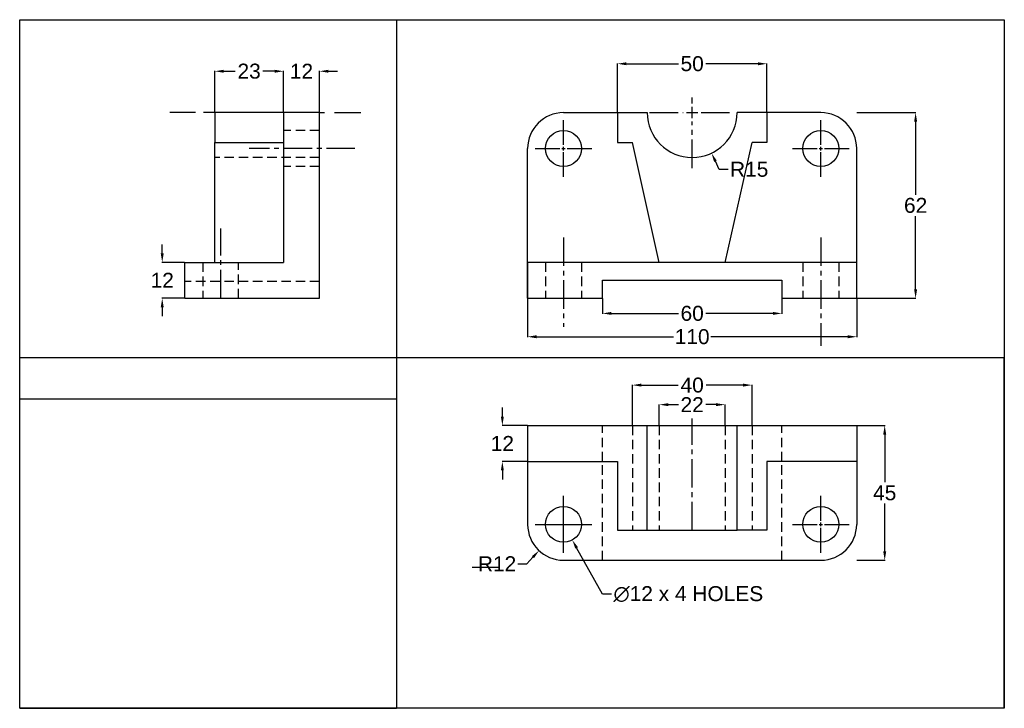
# Model space of a CAD drawing. Header units: millimetres. Extents: x 5086 to 5415, y 2760 to 2990.
import ezdxf

# ---------------------------------------------------------------- set-up
doc = ezdxf.new("R2010")
doc.units = ezdxf.units.MM
doc.linetypes.add('CENTER2', pattern=[28.575, 19.05, -3.175, 3.175, -3.175])
doc.linetypes.add('HIDDEN2', pattern=[4.7625, 3.175, -1.5875])
doc.layers.add('Center lines', color=80, linetype='CENTER2')
doc.layers.add('Hidden Lines', color=50, linetype='HIDDEN2')
doc.layers.add('Dimensions', color=7, linetype='Continuous', true_color=0xffffff)
doc.styles.get("Standard").update_dxf_attribs({"font": 'arial.ttf'})
doc.dimstyles.new('000001CC1E3200C8', dxfattribs={"dimtxt": 5, "dimasz": 3, "dimexe": 0.1, "dimexo": 0.05, "dimgap": 1, "dimtad": 0, "dimtih": 1, "dimtoh": 1, "dimdec": 0, "dimzin": 7, "dimdsep": 46, "dimtxsty": 'Standard', "dimcen": 1.9, "dimclrd": 2, "dimclre": 3, "dimclrt": 2, "dimadec": 0, "dimazin": 2, "dimtp": 0.1, "dimtm": 0.1, "dimtfac": 0.71, "dimtdec": 0, "dimtix": 1, "dimtofl": 0, "dimtmove": 1, "dimatfit": 2, "dimfxl": 1, "dimtolj": 1, "dimtzin": 7, "dimlwd": -1, "dimlwe": -1, "dimarcsym": 0})
picture_1 = doc.add_image_def('image1.jpg', size_in_pixel=(1050, 861))

# ---------------------------------------------------------------- blocks, each defined once
blk = doc.blocks.new('*U1')
at = {"layer": 'Center lines', "color": 0, "linetype": 'CENTER2', "ltscale": 0.5, "transparency": 16777216}
for p, q in [((0, 1.2), (0, 9.5)), ((-9.5, 0), (-1.2, 0)), ((1.2, 0), (9.5, 0)), ((0, -9.5), (0, -1.2))]:
    blk.add_line(p, q, dxfattribs=at)
at = {"layer": 'Center lines', "color": 0, "linetype": 'Continuous', "ltscale": 0.5, "transparency": 16777216}
for p, q in [((-0.6, 0), (0.6, 0)), ((0, -0.6), (0, 0.6))]:
    blk.add_line(p, q, dxfattribs=at)
blk = doc.blocks.new('*U2')
at = {"layer": 'Center lines', "color": 0, "linetype": 'CENTER2', "ltscale": 0.5, "transparency": 16777216}
for p, q in [((0, 1.2), (0, 9.5)), ((-9.5, 0), (-1.2, 0)), ((1.2, 0), (9.5, 0)), ((0, -9.5), (0, -1.2))]:
    blk.add_line(p, q, dxfattribs=at)
at = {"layer": 'Center lines', "color": 0, "linetype": 'Continuous', "ltscale": 0.5, "transparency": 16777216}
for p, q in [((-0.6, 0), (0.6, 0)), ((0, -0.6), (0, 0.6))]:
    blk.add_line(p, q, dxfattribs=at)
blk = doc.blocks.new('*U3')
at = {"layer": 'Center lines', "color": 0, "linetype": 'CENTER2', "ltscale": 0.5, "transparency": 16777216}
for p, q in [((0, 3), (0, 5)), ((-14.26, 0), (-3, 0)), ((3, 0), (13.85, 0)), ((0, -18.5), (0, -3))]:
    blk.add_line(p, q, dxfattribs=at)
at = {"layer": 'Center lines', "color": 0, "linetype": 'Continuous', "ltscale": 0.5, "transparency": 16777216}
for p, q in [((-1.5, 0), (1.5, 0)), ((0, -1.5), (0, 1.5))]:
    blk.add_line(p, q, dxfattribs=at)
blk = doc.blocks.new('*U14')
at = {"layer": 'Center lines', "color": 0, "linetype": 'CENTER2', "ltscale": 0.5, "transparency": 16777216}
for p, q in [((0, 1.2), (0, 9.5)), ((-9.5, 0), (-1.2, 0)), ((1.2, 0), (9.5, 0)), ((0, -9.5), (0, -1.2))]:
    blk.add_line(p, q, dxfattribs=at)
at = {"layer": 'Center lines', "color": 0, "linetype": 'Continuous', "ltscale": 0.5, "transparency": 16777216}
for p, q in [((-0.6, 0), (0.6, 0)), ((0, -0.6), (0, 0.6))]:
    blk.add_line(p, q, dxfattribs=at)
blk = doc.blocks.new('*U15')
at = {"layer": 'Center lines', "color": 0, "linetype": 'CENTER2', "ltscale": 0.5, "transparency": 16777216}
for p, q in [((0, 1.2), (0, 9.5)), ((-9.5, 0), (-1.2, 0)), ((1.2, 0), (9.5, 0)), ((0, -9.5), (0, -1.2))]:
    blk.add_line(p, q, dxfattribs=at)
at = {"layer": 'Center lines', "color": 0, "linetype": 'Continuous', "ltscale": 0.5, "transparency": 16777216}
for p, q in [((-0.6, 0), (0.6, 0)), ((0, -0.6), (0, 0.6))]:
    blk.add_line(p, q, dxfattribs=at)
blk = doc.blocks.new('*U16')
at = {"layer": 'Center lines', "color": 0, "linetype": 'CENTER2', "ltscale": 0.5, "transparency": 16777216}
blk.add_line((0, 14.31), (0, -15.58), dxfattribs=at)
blk = doc.blocks.new('*U17')
at = {"layer": 'Center lines', "color": 0, "linetype": 'CENTER2', "ltscale": 0.5, "transparency": 16777216}
blk.add_line((0, 17.15), (0, -19.08), dxfattribs=at)
blk = doc.blocks.new('*D18')
at = {"layer": 'Defpoints', "color": 0, "transparency": 16777216}
for p in [(5335.54, 2975.7), (5285.54, 2959.38), (5335.54, 2959.38)]:
    blk.add_point(p, dxfattribs=at)
at = {"layer": 'Dimensions', "color": 3, "linetype": 'ByBlock', "transparency": 16777216}
for p, q in [((5285.54, 2959.43), (5285.54, 2975.8)), ((5335.54, 2959.43), (5335.54, 2975.8))]:
    blk.add_line(p, q, dxfattribs=at)
at = {"layer": 'Dimensions', "color": 2, "linetype": 'ByBlock', "transparency": 16777216}
for p, q in [((5288.54, 2975.7), (5305.97, 2975.7)), ((5332.54, 2975.7), (5315.12, 2975.7))]:
    blk.add_line(p, q, dxfattribs=at)
at = {"layer": 'Dimensions', "color": 2, "transparency": 16777216}
for points in [[(5288.54, 2976.2), (5288.54, 2975.2), (5285.54, 2975.7)], [(5332.54, 2976.2), (5332.54, 2975.2), (5335.54, 2975.7)]]:
    blk.add_solid(points, dxfattribs=at)
at = {"layer": 'Dimensions', "color": 2, "transparency": 16777216, "insert": (5310.54, 2975.7), "char_height": 5, "attachment_point": 5}
blk.add_mtext('\\A1;50', dxfattribs=at)
blk = doc.blocks.new('*D19')
at = {"layer": 'Defpoints', "color": 0, "transparency": 16777216}
for p in [(5310.54, 2959.38), (5317.02, 2945.84)]:
    blk.add_point(p, dxfattribs=at)
at = {"layer": 'Dimensions', "color": 3, "transparency": 16777216}
for p, q in [((5308.64, 2959.38), (5312.44, 2959.38)), ((5310.54, 2957.48), (5310.54, 2961.28))]:
    blk.add_line(p, q, dxfattribs=at)
at = {"layer": 'Dimensions', "color": 2, "linetype": 'ByBlock', "transparency": 16777216}
for p, q in [((5319.6, 2940.43), (5318.31, 2943.14)), ((5322.6, 2940.43), (5319.6, 2940.43))]:
    blk.add_line(p, q, dxfattribs=at)
at = {"layer": 'Dimensions', "color": 2, "transparency": 16777216}
blk.add_solid([(5318.76, 2943.35), (5317.86, 2942.92), (5317.02, 2945.84)], dxfattribs=at)
at = {"layer": 'Dimensions', "color": 2, "transparency": 16777216, "insert": (5329.6, 2940.43), "char_height": 5, "attachment_point": 5}
blk.add_mtext('\\A1;R15', dxfattribs=at)
blk = doc.blocks.new('*D20')
at = {"layer": 'Defpoints', "color": 0, "transparency": 16777216}
for p in [(5255.54, 2897.38), (5365.54, 2897.38), (5365.54, 2884.53)]:
    blk.add_point(p, dxfattribs=at)
at = {"layer": 'Dimensions', "color": 3, "linetype": 'ByBlock', "transparency": 16777216}
for p, q in [((5255.54, 2897.33), (5255.54, 2884.43)), ((5365.54, 2897.33), (5365.54, 2884.43))]:
    blk.add_line(p, q, dxfattribs=at)
at = {"layer": 'Dimensions', "color": 2, "linetype": 'ByBlock', "transparency": 16777216}
for p, q in [((5258.54, 2884.53), (5304.27, 2884.53)), ((5362.54, 2884.53), (5316.82, 2884.53))]:
    blk.add_line(p, q, dxfattribs=at)
at = {"layer": 'Dimensions', "color": 2, "transparency": 16777216}
for points in [[(5258.54, 2885.03), (5258.54, 2884.03), (5255.54, 2884.53)], [(5362.54, 2885.03), (5362.54, 2884.03), (5365.54, 2884.53)]]:
    blk.add_solid(points, dxfattribs=at)
at = {"layer": 'Dimensions', "color": 2, "transparency": 16777216, "insert": (5310.54, 2884.53), "char_height": 5, "attachment_point": 5}
blk.add_mtext('\\A1;110', dxfattribs=at)
blk = doc.blocks.new('*D21')
at = {"layer": 'Defpoints', "color": 0, "transparency": 16777216}
for p in [(5280.54, 2897.38), (5340.54, 2897.38), (5340.54, 2892.32)]:
    blk.add_point(p, dxfattribs=at)
at = {"layer": 'Dimensions', "color": 3, "linetype": 'ByBlock', "transparency": 16777216}
for p, q in [((5280.54, 2897.33), (5280.54, 2892.22)), ((5340.54, 2897.33), (5340.54, 2892.22))]:
    blk.add_line(p, q, dxfattribs=at)
at = {"layer": 'Dimensions', "color": 2, "linetype": 'ByBlock', "transparency": 16777216}
for p, q in [((5283.54, 2892.32), (5305.96, 2892.32)), ((5337.54, 2892.32), (5315.13, 2892.32))]:
    blk.add_line(p, q, dxfattribs=at)
at = {"layer": 'Dimensions', "color": 2, "transparency": 16777216}
for points in [[(5283.54, 2892.82), (5283.54, 2891.82), (5280.54, 2892.32)], [(5337.54, 2892.82), (5337.54, 2891.82), (5340.54, 2892.32)]]:
    blk.add_solid(points, dxfattribs=at)
at = {"layer": 'Dimensions', "color": 2, "transparency": 16777216, "insert": (5310.54, 2892.32), "char_height": 5, "attachment_point": 5}
blk.add_mtext('\\A1;60', dxfattribs=at)
blk = doc.blocks.new('*D22')
at = {"layer": 'Defpoints', "color": 0, "transparency": 16777216}
for p in [(5365.54, 2959.38), (5385.23, 2959.38), (5365.54, 2897.38)]:
    blk.add_point(p, dxfattribs=at)
at = {"layer": 'Dimensions', "color": 3, "linetype": 'ByBlock', "transparency": 16777216}
for p, q in [((5365.59, 2959.38), (5385.33, 2959.38)), ((5365.59, 2897.38), (5385.33, 2897.38))]:
    blk.add_line(p, q, dxfattribs=at)
at = {"layer": 'Dimensions', "color": 2, "linetype": 'ByBlock', "transparency": 16777216}
for p, q in [((5385.23, 2956.38), (5385.23, 2931.93)), ((5385.23, 2900.38), (5385.23, 2924.82))]:
    blk.add_line(p, q, dxfattribs=at)
at = {"layer": 'Dimensions', "color": 2, "transparency": 16777216}
for points in [[(5384.73, 2956.38), (5385.73, 2956.38), (5385.23, 2959.38)], [(5384.73, 2900.38), (5385.73, 2900.38), (5385.23, 2897.38)]]:
    blk.add_solid(points, dxfattribs=at)
at = {"layer": 'Dimensions', "color": 2, "transparency": 16777216, "insert": (5385.23, 2928.38), "char_height": 5, "attachment_point": 5}
blk.add_mtext('\\A1;62', dxfattribs=at)
blk = doc.blocks.new('*D23')
at = {"layer": 'Defpoints', "color": 0, "transparency": 16777216}
for p in [(5247.1, 2854.88), (5255.54, 2854.88), (5255.54, 2842.88)]:
    blk.add_point(p, dxfattribs=at)
at = {"layer": 'Dimensions', "color": 2, "linetype": 'ByBlock', "transparency": 16777216}
for p, q in [((5247.1, 2857.88), (5247.1, 2860.88)), ((5247.1, 2839.88), (5247.1, 2836.88))]:
    blk.add_line(p, q, dxfattribs=at)
at = {"layer": 'Dimensions', "color": 3, "linetype": 'ByBlock', "transparency": 16777216}
for p, q in [((5255.49, 2854.88), (5247, 2854.88)), ((5255.49, 2842.88), (5247, 2842.88))]:
    blk.add_line(p, q, dxfattribs=at)
at = {"layer": 'Dimensions', "color": 2, "transparency": 16777216}
for points in [[(5246.6, 2857.88), (5247.6, 2857.88), (5247.1, 2854.88)], [(5246.6, 2839.88), (5247.6, 2839.88), (5247.1, 2842.88)]]:
    blk.add_solid(points, dxfattribs=at)
at = {"layer": 'Dimensions', "color": 2, "transparency": 16777216, "insert": (5247.1, 2848.88), "char_height": 5, "attachment_point": 5}
blk.add_mtext('\\A1;12', dxfattribs=at)
blk = doc.blocks.new('*D24')
at = {"layer": 'Defpoints', "color": 0, "transparency": 16777216}
for p in [(5365.54, 2854.88), (5365.54, 2809.88), (5374.9, 2809.88)]:
    blk.add_point(p, dxfattribs=at)
at = {"layer": 'Dimensions', "color": 3, "linetype": 'ByBlock', "transparency": 16777216}
for p, q in [((5365.59, 2854.88), (5375, 2854.88)), ((5365.59, 2809.88), (5375, 2809.88))]:
    blk.add_line(p, q, dxfattribs=at)
at = {"layer": 'Dimensions', "color": 2, "linetype": 'ByBlock', "transparency": 16777216}
for p, q in [((5374.9, 2851.88), (5374.9, 2835.92)), ((5374.9, 2812.88), (5374.9, 2828.83))]:
    blk.add_line(p, q, dxfattribs=at)
at = {"layer": 'Dimensions', "color": 2, "transparency": 16777216}
for points in [[(5374.4, 2851.88), (5375.4, 2851.88), (5374.9, 2854.88)], [(5374.4, 2812.88), (5375.4, 2812.88), (5374.9, 2809.88)]]:
    blk.add_solid(points, dxfattribs=at)
at = {"layer": 'Dimensions', "color": 2, "transparency": 16777216, "insert": (5374.9, 2832.38), "char_height": 5, "attachment_point": 5}
blk.add_mtext('\\A1;45', dxfattribs=at)
blk = doc.blocks.new('*D25')
at = {"layer": 'Defpoints', "color": 0, "transparency": 16777216}
for p in [(5267.54, 2821.88), (5259.35, 2813.11)]:
    blk.add_point(p, dxfattribs=at)
at = {"layer": 'Dimensions', "color": 3, "transparency": 16777216}
for p, q in [((5265.64, 2821.88), (5269.44, 2821.88)), ((5267.54, 2819.98), (5267.54, 2823.78))]:
    blk.add_line(p, q, dxfattribs=at)
at = {"layer": 'Dimensions', "color": 2, "linetype": 'ByBlock', "transparency": 16777216}
for p, q in [((5255.26, 2808.72), (5257.3, 2810.92)), ((5252.26, 2808.72), (5255.26, 2808.72))]:
    blk.add_line(p, q, dxfattribs=at)
at = {"layer": 'Dimensions', "color": 2, "transparency": 16777216}
blk.add_solid([(5256.94, 2811.26), (5257.67, 2810.58), (5259.35, 2813.11)], dxfattribs=at)
at = {"layer": 'Dimensions', "color": 2, "transparency": 16777216, "insert": (5245.31, 2808.72), "char_height": 5, "attachment_point": 5}
blk.add_mtext('\\A1;R12', dxfattribs=at)
blk = doc.blocks.new('*D27')
at = {"layer": 'Defpoints', "color": 0, "transparency": 16777216}
for p in [(5321.54, 2861.85), (5299.54, 2854.88), (5321.54, 2854.88)]:
    blk.add_point(p, dxfattribs=at)
at = {"layer": 'Dimensions', "color": 3, "linetype": 'ByBlock', "transparency": 16777216}
for p, q in [((5299.54, 2854.93), (5299.54, 2861.95)), ((5321.54, 2854.93), (5321.54, 2861.95))]:
    blk.add_line(p, q, dxfattribs=at)
at = {"layer": 'Dimensions', "color": 2, "linetype": 'ByBlock', "transparency": 16777216}
for p, q in [((5302.54, 2861.85), (5305.95, 2861.85)), ((5318.54, 2861.85), (5315.14, 2861.85))]:
    blk.add_line(p, q, dxfattribs=at)
at = {"layer": 'Dimensions', "color": 2, "transparency": 16777216}
for points in [[(5302.54, 2862.35), (5302.54, 2861.35), (5299.54, 2861.85)], [(5318.54, 2862.35), (5318.54, 2861.35), (5321.54, 2861.85)]]:
    blk.add_solid(points, dxfattribs=at)
at = {"layer": 'Dimensions', "color": 2, "transparency": 16777216, "insert": (5310.54, 2861.85), "char_height": 5, "attachment_point": 5}
blk.add_mtext('\\A1;22', dxfattribs=at)
blk = doc.blocks.new('*D28')
at = {"layer": 'Defpoints', "color": 0, "transparency": 16777216}
for p in [(5330.54, 2868.37), (5290.54, 2854.88), (5330.54, 2854.88)]:
    blk.add_point(p, dxfattribs=at)
at = {"layer": 'Dimensions', "color": 3, "linetype": 'ByBlock', "transparency": 16777216}
for p, q in [((5290.54, 2854.93), (5290.54, 2868.47)), ((5330.54, 2854.93), (5330.54, 2868.47))]:
    blk.add_line(p, q, dxfattribs=at)
at = {"layer": 'Dimensions', "color": 2, "linetype": 'ByBlock', "transparency": 16777216}
for p, q in [((5293.54, 2868.37), (5305.87, 2868.37)), ((5327.54, 2868.37), (5315.22, 2868.37))]:
    blk.add_line(p, q, dxfattribs=at)
at = {"layer": 'Dimensions', "color": 2, "transparency": 16777216}
for points in [[(5293.54, 2868.87), (5293.54, 2867.87), (5290.54, 2868.37)], [(5327.54, 2868.87), (5327.54, 2867.87), (5330.54, 2868.37)]]:
    blk.add_solid(points, dxfattribs=at)
at = {"layer": 'Dimensions', "color": 2, "transparency": 16777216, "insert": (5310.54, 2868.37), "char_height": 5, "attachment_point": 5}
blk.add_mtext('\\A1;40', dxfattribs=at)
blk = doc.blocks.new('*U38')
at = {"layer": 'Center lines', "color": 0, "linetype": 'CENTER2', "ltscale": 0.5, "transparency": 16777216}
blk.add_line((0, -6), (0, 17.25), dxfattribs=at)
blk = doc.blocks.new('*D39')
at = {"layer": 'Defpoints', "color": 0, "transparency": 16777216}
for p in [(5173.95, 2973.2), (5150.95, 2959.38), (5173.95, 2959.38)]:
    blk.add_point(p, dxfattribs=at)
at = {"layer": 'Dimensions', "color": 3, "linetype": 'ByBlock', "transparency": 16777216}
for p, q in [((5150.95, 2959.43), (5150.95, 2973.3)), ((5173.95, 2959.43), (5173.95, 2973.3))]:
    blk.add_line(p, q, dxfattribs=at)
at = {"layer": 'Dimensions', "color": 2, "linetype": 'ByBlock', "transparency": 16777216}
for p, q in [((5153.95, 2973.2), (5157.83, 2973.2)), ((5170.95, 2973.2), (5167.08, 2973.2))]:
    blk.add_line(p, q, dxfattribs=at)
at = {"layer": 'Dimensions', "color": 2, "transparency": 16777216}
for points in [[(5153.95, 2973.7), (5153.95, 2972.7), (5150.95, 2973.2)], [(5170.95, 2973.7), (5170.95, 2972.7), (5173.95, 2973.2)]]:
    blk.add_solid(points, dxfattribs=at)
at = {"layer": 'Dimensions', "color": 2, "transparency": 16777216, "insert": (5162.45, 2973.2), "char_height": 5, "attachment_point": 5}
blk.add_mtext('\\A1;23', dxfattribs=at)
blk = doc.blocks.new('*D40')
at = {"layer": 'Defpoints', "color": 0, "transparency": 16777216}
for p in [(5185.95, 2973.2), (5173.95, 2959.38), (5185.95, 2959.38)]:
    blk.add_point(p, dxfattribs=at)
at = {"layer": 'Dimensions', "color": 2, "linetype": 'ByBlock', "transparency": 16777216}
for p, q in [((5170.95, 2973.2), (5167.95, 2973.2)), ((5188.95, 2973.2), (5191.95, 2973.2))]:
    blk.add_line(p, q, dxfattribs=at)
at = {"layer": 'Dimensions', "color": 3, "linetype": 'ByBlock', "transparency": 16777216}
for p, q in [((5173.95, 2959.43), (5173.95, 2973.3)), ((5185.95, 2959.43), (5185.95, 2973.3))]:
    blk.add_line(p, q, dxfattribs=at)
at = {"layer": 'Dimensions', "color": 2, "transparency": 16777216}
for points in [[(5170.95, 2973.7), (5170.95, 2972.7), (5173.95, 2973.2)], [(5188.95, 2973.7), (5188.95, 2972.7), (5185.95, 2973.2)]]:
    blk.add_solid(points, dxfattribs=at)
at = {"layer": 'Dimensions', "color": 2, "transparency": 16777216, "insert": (5179.95, 2973.2), "char_height": 5, "attachment_point": 5}
blk.add_mtext('\\A1;12', dxfattribs=at)
blk = doc.blocks.new('*D41')
at = {"layer": 'Defpoints', "color": 0, "transparency": 16777216}
for p in [(5140.95, 2909.38), (5133.4, 2897.38), (5140.95, 2897.38)]:
    blk.add_point(p, dxfattribs=at)
at = {"layer": 'Dimensions', "color": 2, "linetype": 'ByBlock', "transparency": 16777216}
for p, q in [((5133.4, 2912.38), (5133.4, 2915.38)), ((5133.4, 2894.38), (5133.4, 2891.38))]:
    blk.add_line(p, q, dxfattribs=at)
at = {"layer": 'Dimensions', "color": 3, "linetype": 'ByBlock', "transparency": 16777216}
for p, q in [((5140.9, 2909.38), (5133.3, 2909.38)), ((5140.9, 2897.38), (5133.3, 2897.38))]:
    blk.add_line(p, q, dxfattribs=at)
at = {"layer": 'Dimensions', "color": 2, "transparency": 16777216}
for points in [[(5132.9, 2912.38), (5133.9, 2912.38), (5133.4, 2909.38)], [(5132.9, 2894.38), (5133.9, 2894.38), (5133.4, 2897.38)]]:
    blk.add_solid(points, dxfattribs=at)
at = {"layer": 'Dimensions', "color": 2, "transparency": 16777216, "insert": (5133.4, 2903.38), "char_height": 5, "attachment_point": 5}
blk.add_mtext('\\A1;12', dxfattribs=at)
blk = doc.blocks.new('*D42')
at = {"layer": 'Defpoints', "color": 0, "transparency": 16777216}
for p in [(5264.62, 2827.12), (5270.47, 2816.64)]:
    blk.add_point(p, dxfattribs=at)
at = {"layer": 'Dimensions', "color": 3, "transparency": 16777216}
for p, q in [((5265.64, 2821.88), (5269.44, 2821.88)), ((5267.54, 2819.98), (5267.54, 2823.78))]:
    blk.add_line(p, q, dxfattribs=at)
at = {"layer": 'Dimensions', "color": 2, "linetype": 'ByBlock', "transparency": 16777216}
for p, q in [((5280.54, 2798.57), (5271.93, 2814.02)), ((5283.54, 2798.57), (5280.54, 2798.57))]:
    blk.add_line(p, q, dxfattribs=at)
at = {"layer": 'Dimensions', "color": 2, "transparency": 16777216}
blk.add_solid([(5272.37, 2814.26), (5271.49, 2813.77), (5270.47, 2816.64)], dxfattribs=at)
at = {"layer": 'Dimensions', "color": 2, "transparency": 16777216, "insert": (5309.26, 2798.57), "char_height": 5, "attachment_point": 5}
blk.add_mtext('\\A1;∅12 x 4 HOLES', dxfattribs=at)

msp = doc.modelspace()

# ---------------------------------------------------------------- linework, layer by layer
for p, q in [((5173.95, 2959.38), (5150.95, 2959.38)), ((5150.95, 2959.38), (5150.95, 2949.38)), ((5185.95, 2959.38), (5173.95, 2959.38)), ((5173.95, 2959.38), (5173.95, 2909.38)), ((5185.95, 2897.38), (5185.95, 2959.38)), ((5267.54, 2959.38), (5285.54, 2959.38)), ((5285.54, 2959.38), (5285.54, 2949.38)), ((5285.54, 2959.38), (5295.54, 2959.38)), ((5335.54, 2959.38), (5325.54, 2959.38)), ((5353.54, 2959.38), (5335.54, 2959.38)), ((5335.54, 2959.38), (5335.54, 2949.38)), ((5150.95, 2949.38), (5173.95, 2949.38)), ((5150.95, 2909.38), (5150.95, 2949.38)), ((5285.54, 2949.38), (5290.54, 2949.38)), ((5299.54, 2909.38), (5290.54, 2949.38)), ((5321.54, 2909.38), (5330.54, 2949.38)), ((5335.54, 2949.38), (5330.54, 2949.38)), ((5255.54, 2897.38), (5255.54, 2947.38)), ((5365.54, 2897.38), (5365.54, 2947.38)), ((5140.95, 2897.38), (5140.95, 2909.38)), ((5140.95, 2909.38), (5173.95, 2909.38)), ((5365.54, 2909.38), (5255.54, 2909.38)), ((5255.54, 2909.38), (5255.54, 2897.38)), ((5365.54, 2909.38), (5321.54, 2909.38)), ((5365.54, 2897.38), (5365.54, 2909.38)), ((5280.54, 2897.38), (5280.54, 2903.38)), ((5280.54, 2903.38), (5340.54, 2903.38)), ((5340.54, 2903.38), (5340.54, 2897.38)), ((5140.95, 2897.38), (5185.95, 2897.38)), ((5255.54, 2897.38), (5280.54, 2897.38)), ((5340.54, 2897.38), (5365.54, 2897.38)), ((5255.54, 2854.88), (5295.54, 2854.88)), ((5255.54, 2854.88), (5255.54, 2842.88)), ((5255.54, 2854.88), (5255.54, 2821.88)), ((5295.54, 2819.88), (5295.54, 2854.88)), ((5295.54, 2854.88), (5325.54, 2854.88)), ((5325.54, 2854.88), (5365.54, 2854.88)), ((5325.54, 2819.88), (5325.54, 2854.88)), ((5365.54, 2854.88), (5365.54, 2842.88)), ((5365.54, 2854.88), (5365.54, 2821.88)), ((5255.54, 2842.88), (5285.54, 2842.88)), ((5255.54, 2842.88), (5255.54, 2821.88)), ((5285.54, 2842.88), (5285.54, 2819.88)), ((5365.54, 2842.88), (5335.54, 2842.88)), ((5335.54, 2842.88), (5335.54, 2819.88)), ((5365.54, 2842.88), (5365.54, 2821.88)), ((5285.54, 2819.88), (5295.54, 2819.88)), ((5295.54, 2819.88), (5325.54, 2819.88)), ((5335.54, 2819.88), (5325.54, 2819.88)), ((5267.54, 2809.88), (5353.54, 2809.88)), ((5267.54, 2809.88), (5280.54, 2809.88))]:
    msp.add_line(p, q)
for centre in [(5267.54, 2947.38), (5353.54, 2947.38), (5267.54, 2821.88), (5353.54, 2821.88)]:
    msp.add_circle(centre, 6)
for centre, radius, start, end in [((5267.54, 2947.38), 12, 90, 180), ((5310.54, 2959.38), 15, 180, 0), ((5353.54, 2947.38), 12, 0, 90), ((5267.54, 2821.88), 12, 180, 270), ((5353.54, 2821.88), 12, 270, 0)]:
    msp.add_arc(centre, radius, start, end)
at = {"layer": 'Center lines', "color": 4, "linetype": 'CENTER2', "ltscale": 0.5}
for p, q in [((5144.5, 2959.38), (5135.92, 2959.38)), ((5150.95, 2959.38), (5147.16, 2959.38)), ((5185.95, 2959.38), (5187.66, 2959.38)), ((5190.93, 2959.38), (5199.75, 2959.38)), ((5197.83, 2947.38), (5162.45, 2947.38)), ((5310.54, 2819.88), (5310.54, 2857.26))]:
    msp.add_line(p, q, dxfattribs=at)
at = {"layer": 'Dimensions'}
for p, q in [((5085.76, 2990.41), (5211.76, 2990.41)), ((5085.76, 2760.44), (5085.76, 2990.41)), ((5211.76, 2990.41), (5211.76, 2760.44)), ((5414.88, 2877.44), (5085.76, 2877.44)), ((5085.76, 2760.44), (5085.76, 2877.44)), ((5414.88, 2760.44), (5414.88, 2877.44)), ((5085.76, 2760.44), (5211.76, 2760.44))]:
    msp.add_line(p, q, dxfattribs=at)
at = {"layer": 'Dimensions', "color": 2}
msp.add_line((5237.02, 2807.63), (5245.98, 2807.63), dxfattribs=at)
at = {"layer": 'Dimensions'}
msp.add_lwpolyline([(5085.76, 2990.41), (5414.88, 2990.41), (5414.88, 2760.44), (5085.76, 2760.44)], close=True, dxfattribs=at)
at = {"layer": 'Hidden Lines', "color": 1}
for p, q in [((5185.95, 2953.38), (5173.95, 2953.38)), ((5185.95, 2944.38), (5150.95, 2944.38)), ((5185.95, 2941.38), (5173.95, 2941.38)), ((5146.95, 2909.38), (5146.95, 2897.38)), ((5158.95, 2897.38), (5158.95, 2909.38)), ((5261.54, 2909.38), (5261.54, 2897.38)), ((5273.54, 2909.38), (5273.54, 2897.38)), ((5347.54, 2909.38), (5347.54, 2897.38)), ((5359.54, 2909.38), (5359.54, 2897.38)), ((5185.95, 2902.94), (5140.95, 2902.94)), ((5280.54, 2842.88), (5280.54, 2854.88)), ((5290.54, 2854.88), (5290.54, 2819.88)), ((5299.54, 2854.88), (5299.54, 2819.88)), ((5321.54, 2854.88), (5321.54, 2819.88)), ((5330.54, 2854.88), (5330.54, 2819.88)), ((5280.54, 2809.88), (5280.54, 2842.88)), ((5340.54, 2809.88), (5340.54, 2842.88))]:
    msp.add_line(p, q, dxfattribs=at)
at = {"layer": 'Hidden Lines'}
msp.add_line((5340.54, 2842.88), (5340.54, 2854.88), dxfattribs=at)

# ---------------------------------------------------------------- block references
at = {"layer": 'Center lines', "color": 4, "linetype": 'CENTER2', "ltscale": 0.5}
for name, p in [('*U3', (5310.54, 2959.38)), ('*U2', (5267.54, 2947.38)), ('*U1', (5353.54, 2947.38)), ('*U38', (5152.95, 2903.38)), ('*U16', (5267.54, 2903.38)), ('*U17', (5353.54, 2900.54)), ('*U14', (5267.54, 2821.88)), ('*U15', (5353.54, 2821.88))]:
    msp.add_blockref(name, p, dxfattribs=at)

# ---------------------------------------------------------------- dimensions: what is measured, and where the dimension line sits
at = {"layer": 'Dimensions'}
for base, p1, p2, picture, middle in [((5335.54, 2975.7), (5285.54, 2959.38), (5335.54, 2959.38), '*D18', (5310.54, 2975.7)), ((5173.95, 2973.2), (5150.95, 2959.38), (5173.95, 2959.38), '*D39', (5162.45, 2973.2)), ((5185.95, 2973.2), (5173.95, 2959.38), (5185.95, 2959.38), '*D40', (5179.95, 2973.2)), ((5365.54, 2884.53), (5255.54, 2897.38), (5365.54, 2897.38), '*D20', (5310.54, 2884.53)), ((5340.54, 2892.32), (5280.54, 2897.38), (5340.54, 2897.38), '*D21', (5310.54, 2892.32)), ((5330.54, 2868.37), (5290.54, 2854.88), (5330.54, 2854.88), '*D28', (5310.54, 2868.37)), ((5321.54, 2861.85), (5299.54, 2854.88), (5321.54, 2854.88), '*D27', (5310.54, 2861.85))]:
    dim = msp.add_linear_dim(base=base, p1=p1, p2=p2, dimstyle='000001CC1E3200C8', dxfattribs=at)
    dim.commit()
    dim.dimension.update_dxf_attribs({"geometry": picture, "text_midpoint": middle})
for center, mpoint, picture, middle in [((5310.54, 2959.38), (5317.02, 2945.84), '*D19', (5329.6, 2940.43)), ((5267.54, 2821.88), (5259.35, 2813.11), '*D25', (5245.31, 2808.72))]:
    dim = msp.add_radius_dim(center=center, mpoint=mpoint, dimstyle='000001CC1E3200C8', dxfattribs=at)
    dim.commit()
    dim.dimension.update_dxf_attribs({"geometry": picture, "text_midpoint": middle})
for base, p1, p2, picture, middle in [((5385.23, 2959.38), (5365.54, 2897.38), (5365.54, 2959.38), '*D22', (5385.23, 2928.38)), ((5133.4, 2897.38), (5140.95, 2909.38), (5140.95, 2897.38), '*D41', (5133.4, 2903.38)), ((5247.1, 2854.88), (5255.54, 2842.88), (5255.54, 2854.88), '*D23', (5247.1, 2848.88)), ((5374.9, 2809.88), (5365.54, 2854.88), (5365.54, 2809.88), '*D24', (5374.9, 2832.38))]:
    dim = msp.add_linear_dim(base=base, p1=p1, p2=p2, angle=90, dimstyle='000001CC1E3200C8', dxfattribs=at)
    dim.commit()
    dim.dimension.update_dxf_attribs({"geometry": picture, "text_midpoint": middle})
dim = msp.add_diameter_dim_2p(p1=(5264.62, 2827.12), p2=(5270.47, 2816.64), text='<> x 4 HOLES', dimstyle='000001CC1E3200C8', dxfattribs=at)
dim.commit()
dim.dimension.update_dxf_attribs({"geometry": '*D42', "text_midpoint": (5280.54, 2798.57), "dimtype": 163})

# ---------------------------------------------------------------- pictures from other files: only their frames are drawn
image = msp.add_image(picture_1, insert=(5085.76, 2760.44), size_in_units=(126, 103.32), dxfattribs=at)
image.dxf.flags = 7

doc.saveas('drawing.dxf')
